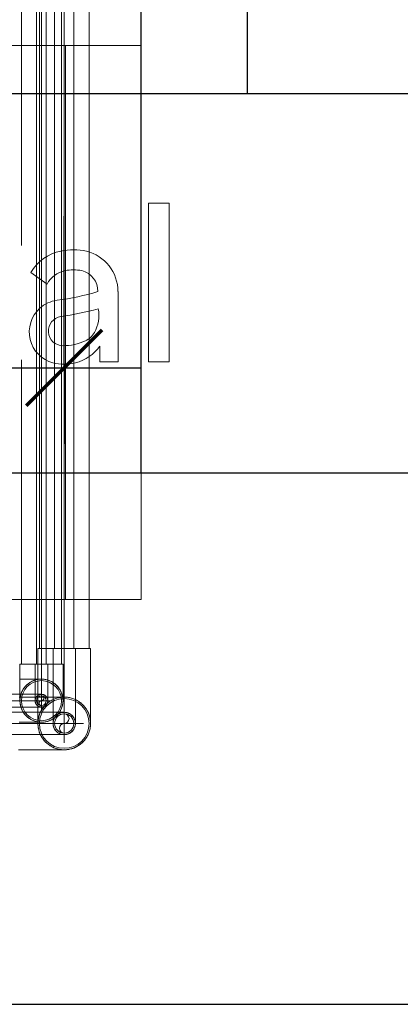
# Model space of a CAD drawing. Header units: millimetres. Extents: x -14962 to -11715, y -600 to 2729.
# Tile 8 of 41: x -13590 to -13339, y -600 to 49. Entities that reach past the tile are written whole.
import ezdxf

# ---------------------------------------------------------------- set-up
doc = ezdxf.new("R2010")
doc.units = ezdxf.units.MM
for name, color, linetype, lineweight in [('A-ANNO-DIMS', 211, 'Continuous', 30), ('A-ANNO-DIMS-20', 211, 'Continuous', 30), ('A-FLOR', 192, 'Continuous', 25), ('A-GENM', 13, 'Continuous', 18), ('A-WALL', 113, 'Continuous', 25), ('I-WALL', 2, 'Continuous', 25), ('M-EQPM', 50, 'Continuous', 18), ('P-PIPE', 3, 'Continuous', 18), ('P-PIPE-CNTR', 3, 'Continuous', 18)]:
    doc.layers.add(name, color=color, linetype=linetype, lineweight=lineweight)
doc.styles.add('Trebuchet MS', font='trebuc.ttf', dxfattribs={"height": 50})
doc.dimstyles.new('Cotes_linéaires', dxfattribs={"dimscale": 304.8, "dimtxt": 51.547545, "dimasz": 0.164042, "dimexe": 0.164042, "dimexo": 0.0625, "dimgap": 0.013123, "dimtad": 1, "dimdec": 0, "dimzin": 0, "dimdsep": 46, "dimtxsty": 'Trebuchet MS', "dimblk1": 'OBLIQUE', "dimblk2": 'OBLIQUE', "dimsah": 1, "dimcen": 0.09, "dimdle": 0.164042, "dimazin": 0, "dimtfac": 1, "dimtdec": 4, "dimtix": 1, "dimtmove": 0, "dimatfit": 3, "dimfxl": 0.328084, "dimfxlon": 1, "dimtvp": 1, "dimtfill": 1, "dimtolj": 1, "dimtzin": 0, "dimarcsym": 2})

# ---------------------------------------------------------------- blocks, each defined once
blk = doc.blocks.new('Logo_Geometry_SD_3Dx10- - Mur_horizontal-V1-Elévation Sud')
at = {"layer": 'M-EQPM'}
for p, q in [((-13504.77, -72.2), (-13504.77, -176.85)), ((-13491.16, -72.2), (-13504.77, -72.2)), ((-13504.77, -72.2), (-13491.16, -72.2)), ((-13504.77, -176.85), (-13504.77, -72.2)), ((-13491.16, -176.85), (-13491.16, -72.2)), ((-13491.16, -72.2), (-13491.16, -176.85)), ((-13582.41, -117.96), (-13571.55, -125.56)), ((-13571.55, -125.56), (-13582.41, -117.96)), ((-13524.75, -176.85), (-13524.75, -130.5)), ((-13524.75, -130.5), (-13524.75, -176.85)), ((-13536.8, -166.54), (-13536.8, -176.85)), ((-13536.8, -176.85), (-13536.8, -166.54)), ((-13536.8, -176.85), (-13524.75, -176.85)), ((-13524.75, -176.85), (-13536.8, -176.85)), ((-13504.77, -176.85), (-13491.16, -176.85)), ((-13491.16, -176.85), (-13504.77, -176.85))]:
    blk.add_line(p, q, dxfattribs=at)
for centre, radius, start, end in [((-13554.24, -143.3), 40.35, 77.80038, 101.75127), ((-13554.24, -143.3), 40.35, 77.80038, 101.75127), ((-13556.24, -133.68), 30.53, 101.75127, 149.00997), ((-13556.24, -133.68), 30.53, 101.75127, 149.00997), ((-13552.32, -130.5), 27.45, 0, 76.06822), ((-13552.32, -130.5), 27.45, 0, 76.06822), ((-13556.24, -133.68), 17.33, 101.75127, 152.07718), ((-13556.24, -133.68), 17.33, 101.75127, 152.07718), ((-13554.24, -143.3), 27.15, 78.24873, 101.75127), ((-13554.24, -143.3), 27.15, 78.24873, 101.75127), ((-13552.32, -130.5), 14.25, 0, 75.3178), ((-13552.32, -130.5), 14.25, 0, 75.3178), ((-13586.83, 32.71), 170.33, 277.36556, 286.63444), ((-13586.83, 32.71), 170.33, 277.36556, 286.63444), ((-13562.3, -157.09), 21.04, 132.28548, 255.11452), ((-13562.3, -157.09), 21.04, 132.28548, 255.11452), ((-13562.3, -157.09), 21.04, 97.36556, 132.28548), ((-13562.3, -157.09), 21.04, 97.36556, 132.28548), ((-13598.36, 86.68), 236.42, 278.71088, 284.82759), ((-13598.36, 86.68), 236.42, 278.71088, 284.82759), ((-13560.15, -146.25), 22.72, 330.25179, 11.14155), ((-13560.15, -146.25), 22.72, 330.25179, 11.14155), ((-13561.1, -156.52), 9.62, 98.71088, 269.28912), ((-13561.1, -156.52), 9.62, 98.71088, 269.28912), ((-13551.88, -150.98), 13.2, 294.90709, 330.25179), ((-13551.88, -150.98), 13.2, 294.90709, 330.25179), ((-13560.79, -131.79), 34.35, 269.28912, 294.90709), ((-13560.79, -131.79), 34.35, 269.28912, 294.90709), ((-13560.23, -149.32), 29.08, 284.88548, 323.69961), ((-13560.23, -149.32), 29.08, 284.88548, 323.69961), ((-13560.23, -149.32), 29.08, 255.11452, 284.88548), ((-13560.23, -149.32), 29.08, 255.11452, 284.88548)]:
    blk.add_arc(centre, radius, start, end, dxfattribs=at)
blk = doc.blocks.new('Coude - tube frigo - Standard-V11-Elévation Sud')
at = {"layer": 'P-PIPE'}
for p, q in [((-13575.3, -375.9), (-13579.5, -375.9)), ((-13571.1, -375.9), (-13575.3, -375.9))]:
    blk.add_line(p, q, dxfattribs=at)
at = {"layer": 'P-PIPE', "flags": 128}
for points in [[(-13579.5, -400), (-13579.5, -399.98), (-13579.5, -399.92), (-13579.5, -399.83), (-13579.5, -399.69), (-13579.5, -399.52), (-13579.5, -399.31), (-13579.5, -399.06), (-13579.5, -398.78), (-13579.5, -398.46), (-13579.5, -398.1), (-13579.5, -397.7), (-13579.5, -397.28), (-13579.5, -396.81), (-13579.5, -396.32), (-13579.5, -395.79), (-13579.5, -395.23), (-13579.5, -394.64), (-13579.5, -394.02), (-13579.5, -393.37), (-13579.5, -392.69), (-13579.5, -391.99), (-13579.5, -391.26), (-13579.5, -390.5), (-13579.5, -389.72), (-13579.5, -388.92), (-13579.5, -388.1), (-13579.5, -387.26), (-13579.5, -386.4), (-13579.5, -385.52), (-13579.5, -384.63), (-13579.5, -383.73), (-13579.5, -382.81), (-13579.5, -381.88), (-13579.5, -380.94), (-13579.5, -380), (-13579.5, -379.04), (-13579.5, -378.09), (-13579.5, -377.12), (-13579.5, -376.16), (-13579.5, -375.9)], [(-13571.1, -375.9), (-13571.1, -376.86), (-13571.1, -377.83), (-13571.1, -378.79), (-13571.1, -379.74), (-13571.1, -380.69), (-13571.1, -381.63), (-13571.1, -382.56), (-13571.1, -383.48), (-13571.1, -384.39), (-13571.1, -385.28), (-13571.1, -386.17), (-13571.1, -387.03), (-13571.1, -387.87), (-13571.1, -388.7), (-13571.1, -389.51), (-13571.1, -390.29), (-13571.1, -391.05), (-13571.1, -391.79), (-13571.1, -392.5), (-13571.1, -393.19), (-13571.1, -393.85), (-13571.1, -394.47), (-13571.1, -395.07), (-13571.1, -395.64), (-13571.1, -396.18), (-13571.1, -396.68), (-13571.1, -397.16), (-13571.1, -397.59), (-13571.1, -397.99), (-13571.1, -398.36), (-13571.1, -398.69), (-13571.1, -398.99), (-13571.1, -399.25), (-13571.1, -399.47), (-13571.1, -399.65), (-13571.1, -399.79), (-13571.1, -399.9), (-13571.1, -399.97), (-13571.1, -400), (-13571.1, -400)], [(-13579.5, -400), (-13579.5, -399.83), (-13579.49, -399.66), (-13579.47, -399.5), (-13579.45, -399.33), (-13579.42, -399.17), (-13579.38, -399), (-13579.34, -398.84), (-13579.29, -398.68), (-13579.23, -398.52), (-13579.17, -398.36), (-13579.1, -398.21), (-13579.03, -398.06), (-13578.95, -397.91), (-13578.86, -397.77), (-13578.77, -397.63), (-13578.67, -397.49), (-13578.57, -397.36), (-13578.46, -397.23), (-13578.35, -397.11), (-13578.23, -396.99), (-13578.1, -396.87), (-13577.98, -396.76), (-13577.85, -396.66), (-13577.71, -396.56), (-13577.57, -396.47), (-13577.43, -396.38), (-13577.28, -396.3), (-13577.13, -396.22), (-13576.98, -396.15), (-13576.82, -396.09), (-13576.67, -396.03), (-13576.51, -395.98), (-13576.34, -395.93), (-13576.18, -395.89), (-13576.02, -395.86), (-13575.85, -395.84), (-13575.68, -395.82), (-13575.51, -395.81), (-13575.35, -395.8), (-13575.3, -395.8)], [(-13575.3, -404.2), (-13575.47, -404.2), (-13575.64, -404.19), (-13575.8, -404.17), (-13575.97, -404.15), (-13576.14, -404.12), (-13576.3, -404.08), (-13576.46, -404.04), (-13576.62, -403.99), (-13576.78, -403.93), (-13576.94, -403.87), (-13577.09, -403.8), (-13577.24, -403.73), (-13577.39, -403.64), (-13577.53, -403.56), (-13577.67, -403.47), (-13577.81, -403.37), (-13577.94, -403.27), (-13578.07, -403.16), (-13578.19, -403.04), (-13578.31, -402.93), (-13578.43, -402.8), (-13578.54, -402.68), (-13578.64, -402.54), (-13578.74, -402.41), (-13578.84, -402.27), (-13578.92, -402.13), (-13579.01, -401.98), (-13579.08, -401.83), (-13579.15, -401.68), (-13579.22, -401.52), (-13579.27, -401.36), (-13579.33, -401.2), (-13579.37, -401.04), (-13579.41, -400.88), (-13579.44, -400.71), (-13579.47, -400.55), (-13579.48, -400.38), (-13579.5, -400.21), (-13579.5, -400.05), (-13579.5, -400)], [(-13575.3, -395.8), (-13575.13, -395.8), (-13574.97, -395.81), (-13574.8, -395.83), (-13574.63, -395.85), (-13574.47, -395.88), (-13574.3, -395.92), (-13574.14, -395.96), (-13573.98, -396.01), (-13573.82, -396.07), (-13573.67, -396.13), (-13573.51, -396.2), (-13573.36, -396.27), (-13573.21, -396.36), (-13573.07, -396.44), (-13572.93, -396.53), (-13572.79, -396.63), (-13572.66, -396.73), (-13572.53, -396.84), (-13572.41, -396.96), (-13572.29, -397.07), (-13572.17, -397.2), (-13572.06, -397.32), (-13571.96, -397.46), (-13571.86, -397.59), (-13571.77, -397.73), (-13571.68, -397.87), (-13571.6, -398.02), (-13571.52, -398.17), (-13571.45, -398.32), (-13571.39, -398.48), (-13571.33, -398.64), (-13571.28, -398.8), (-13571.23, -398.96), (-13571.19, -399.12), (-13571.16, -399.29), (-13571.14, -399.45), (-13571.12, -399.62), (-13571.11, -399.79), (-13571.1, -399.95), (-13571.1, -400)], [(-13571.1, -400), (-13571.1, -400.17), (-13571.11, -400.34), (-13571.13, -400.5), (-13571.16, -400.67), (-13571.19, -400.83), (-13571.22, -401), (-13571.27, -401.16), (-13571.31, -401.32), (-13571.37, -401.48), (-13571.43, -401.64), (-13571.5, -401.79), (-13571.58, -401.94), (-13571.66, -402.09), (-13571.74, -402.23), (-13571.84, -402.37), (-13571.93, -402.51), (-13572.04, -402.64), (-13572.14, -402.77), (-13572.26, -402.89), (-13572.38, -403.01), (-13572.5, -403.13), (-13572.63, -403.24), (-13572.76, -403.34), (-13572.89, -403.44), (-13573.03, -403.53), (-13573.18, -403.62), (-13573.32, -403.7), (-13573.47, -403.78), (-13573.62, -403.85), (-13573.78, -403.91), (-13573.94, -403.97), (-13574.1, -404.02), (-13574.26, -404.07), (-13574.42, -404.11), (-13574.59, -404.14), (-13574.75, -404.16), (-13574.92, -404.18), (-13575.09, -404.19), (-13575.26, -404.2), (-13575.3, -404.2)]]:
    blk.add_lwpolyline(points, dxfattribs=at)
at = {"layer": 'P-PIPE'}
for start, end in [(90, 270), (270, 90)]:
    blk.add_arc((-13575.3, -400), 4.2, start, end, dxfattribs=at)
blk = doc.blocks.new('Coude - tube frigo - Standard-V9-Elévation Sud')
at = {"layer": 'P-PIPE'}
for p, q in [((-13599.4, 2449.2), (-13599.4, 2445)), ((-13599.4, 2445), (-13599.4, 2440.8))]:
    blk.add_line(p, q, dxfattribs=at)
at = {"layer": 'P-PIPE', "flags": 128}
for points in [[(-13575.3, 2449.2), (-13575.32, 2449.2), (-13575.38, 2449.2), (-13575.47, 2449.2), (-13575.61, 2449.2), (-13575.78, 2449.2), (-13575.99, 2449.2), (-13576.24, 2449.2), (-13576.52, 2449.2), (-13576.85, 2449.2), (-13577.2, 2449.2), (-13577.6, 2449.2), (-13578.02, 2449.2), (-13578.49, 2449.2), (-13578.98, 2449.2), (-13579.51, 2449.2), (-13580.07, 2449.2), (-13580.66, 2449.2), (-13581.28, 2449.2), (-13581.93, 2449.2), (-13582.61, 2449.2), (-13583.32, 2449.2), (-13584.05, 2449.2), (-13584.8, 2449.2), (-13585.58, 2449.2), (-13586.38, 2449.2), (-13587.2, 2449.2), (-13588.04, 2449.2), (-13588.9, 2449.2), (-13589.78, 2449.2), (-13590.67, 2449.2), (-13591.57, 2449.2), (-13592.49, 2449.2), (-13593.42, 2449.2), (-13594.36, 2449.2), (-13595.31, 2449.2), (-13596.26, 2449.2), (-13597.22, 2449.2), (-13598.18, 2449.2), (-13599.14, 2449.2), (-13599.4, 2449.2)], [(-13599.4, 2440.8), (-13598.44, 2440.8), (-13597.48, 2440.8), (-13596.52, 2440.8), (-13595.56, 2440.8), (-13594.61, 2440.8), (-13593.67, 2440.8), (-13592.74, 2440.8), (-13591.82, 2440.8), (-13590.91, 2440.8), (-13590.02, 2440.8), (-13589.14, 2440.8), (-13588.27, 2440.8), (-13587.43, 2440.8), (-13586.6, 2440.8), (-13585.79, 2440.8), (-13585.01, 2440.8), (-13584.25, 2440.8), (-13583.51, 2440.8), (-13582.8, 2440.8), (-13582.11, 2440.8), (-13581.46, 2440.8), (-13580.83, 2440.8), (-13580.23, 2440.8), (-13579.66, 2440.8), (-13579.12, 2440.8), (-13578.62, 2440.8), (-13578.15, 2440.8), (-13577.71, 2440.8), (-13577.31, 2440.8), (-13576.94, 2440.8), (-13576.61, 2440.8), (-13576.31, 2440.8), (-13576.06, 2440.8), (-13575.83, 2440.8), (-13575.65, 2440.8), (-13575.51, 2440.8), (-13575.4, 2440.8), (-13575.33, 2440.8), (-13575.3, 2440.8), (-13575.3, 2440.8)]]:
    blk.add_lwpolyline(points, dxfattribs=at)
at = {"layer": 'P-PIPE'}
for start, end in [(0, 180), (180, 0)]:
    blk.add_arc((-13575.3, 2445), 4.2, start, end, dxfattribs=at)
blk = doc.blocks.new('Coude - tube frigo - Standard-V13-Elévation Sud')
at = {"layer": 'P-PIPE'}
for p, q in [((-13560.3, -365.7), (-13567.65, -365.7)), ((-13552.95, -365.7), (-13560.3, -365.7))]:
    blk.add_line(p, q, dxfattribs=at)
at = {"layer": 'P-PIPE', "flags": 128}
for points in [[(-13567.65, -415), (-13567.65, -414.96), (-13567.65, -414.84), (-13567.65, -414.65), (-13567.65, -414.37), (-13567.65, -414.02), (-13567.65, -413.59), (-13567.65, -413.08), (-13567.65, -412.5), (-13567.65, -411.84), (-13567.65, -411.11), (-13567.65, -410.3), (-13567.65, -409.43), (-13567.65, -408.48), (-13567.65, -407.47), (-13567.65, -406.39), (-13567.65, -405.24), (-13567.65, -404.03), (-13567.65, -402.76), (-13567.65, -401.43), (-13567.65, -400.05), (-13567.65, -398.61), (-13567.65, -397.11), (-13567.65, -395.57), (-13567.65, -393.97), (-13567.65, -392.34), (-13567.65, -390.66), (-13567.65, -388.94), (-13567.65, -387.18), (-13567.65, -385.39), (-13567.65, -383.56), (-13567.65, -381.71), (-13567.65, -379.84), (-13567.65, -377.94), (-13567.65, -376.02), (-13567.65, -374.08), (-13567.65, -372.13), (-13567.65, -370.17), (-13567.65, -368.2), (-13567.65, -366.23), (-13567.65, -365.7)], [(-13552.95, -365.7), (-13552.95, -367.67), (-13552.95, -369.64), (-13552.95, -371.6), (-13552.95, -373.55), (-13552.95, -375.49), (-13552.95, -377.42), (-13552.95, -379.32), (-13552.95, -381.21), (-13552.95, -383.07), (-13552.95, -384.9), (-13552.95, -386.7), (-13552.95, -388.47), (-13552.95, -390.2), (-13552.95, -391.89), (-13552.95, -393.54), (-13552.95, -395.14), (-13552.95, -396.7), (-13552.95, -398.21), (-13552.95, -399.66), (-13552.95, -401.07), (-13552.95, -402.41), (-13552.95, -403.7), (-13552.95, -404.92), (-13552.95, -406.09), (-13552.95, -407.18), (-13552.95, -408.22), (-13552.95, -409.18), (-13552.95, -410.07), (-13552.95, -410.9), (-13552.95, -411.65), (-13552.95, -412.33), (-13552.95, -412.93), (-13552.95, -413.46), (-13552.95, -413.91), (-13552.95, -414.28), (-13552.95, -414.58), (-13552.95, -414.8), (-13552.95, -414.94), (-13552.95, -415), (-13552.95, -415)], [(-13567.65, -415), (-13567.65, -414.71), (-13567.63, -414.41), (-13567.6, -414.12), (-13567.56, -413.83), (-13567.5, -413.54), (-13567.44, -413.25), (-13567.37, -412.97), (-13567.28, -412.69), (-13567.18, -412.41), (-13567.07, -412.14), (-13566.95, -411.87), (-13566.82, -411.61), (-13566.68, -411.35), (-13566.53, -411.1), (-13566.37, -410.85), (-13566.2, -410.61), (-13566.02, -410.38), (-13565.83, -410.15), (-13565.63, -409.94), (-13565.42, -409.73), (-13565.21, -409.53), (-13564.98, -409.34), (-13564.75, -409.15), (-13564.52, -408.98), (-13564.27, -408.82), (-13564.02, -408.66), (-13563.77, -408.52), (-13563.5, -408.38), (-13563.24, -408.26), (-13562.96, -408.15), (-13562.69, -408.05), (-13562.41, -407.96), (-13562.13, -407.88), (-13561.84, -407.81), (-13561.55, -407.76), (-13561.26, -407.71), (-13560.97, -407.68), (-13560.67, -407.66), (-13560.38, -407.65), (-13560.3, -407.65)], [(-13560.3, -407.65), (-13560.01, -407.66), (-13559.71, -407.67), (-13559.42, -407.7), (-13559.13, -407.74), (-13558.84, -407.8), (-13558.55, -407.86), (-13558.27, -407.94), (-13557.99, -408.02), (-13557.71, -408.12), (-13557.44, -408.23), (-13557.17, -408.35), (-13556.91, -408.48), (-13556.65, -408.62), (-13556.4, -408.77), (-13556.15, -408.93), (-13555.91, -409.1), (-13555.68, -409.28), (-13555.46, -409.47), (-13555.24, -409.67), (-13555.03, -409.88), (-13554.83, -410.09), (-13554.64, -410.32), (-13554.45, -410.55), (-13554.28, -410.78), (-13554.12, -411.03), (-13553.96, -411.28), (-13553.82, -411.54), (-13553.69, -411.8), (-13553.56, -412.06), (-13553.45, -412.34), (-13553.35, -412.61), (-13553.26, -412.89), (-13553.18, -413.18), (-13553.11, -413.46), (-13553.06, -413.75), (-13553.01, -414.04), (-13552.98, -414.33), (-13552.96, -414.63), (-13552.95, -414.92), (-13552.95, -415)], [(-13560.3, -422.35), (-13560.6, -422.34), (-13560.89, -422.33), (-13561.18, -422.3), (-13561.47, -422.26), (-13561.76, -422.2), (-13562.05, -422.14), (-13562.33, -422.06), (-13562.61, -421.98), (-13562.89, -421.88), (-13563.16, -421.77), (-13563.43, -421.65), (-13563.7, -421.52), (-13563.95, -421.38), (-13564.21, -421.23), (-13564.45, -421.07), (-13564.69, -420.9), (-13564.92, -420.72), (-13565.15, -420.53), (-13565.37, -420.33), (-13565.57, -420.12), (-13565.77, -419.91), (-13565.97, -419.68), (-13566.15, -419.45), (-13566.32, -419.22), (-13566.49, -418.97), (-13566.64, -418.72), (-13566.78, -418.46), (-13566.92, -418.2), (-13567.04, -417.94), (-13567.15, -417.66), (-13567.25, -417.39), (-13567.34, -417.11), (-13567.42, -416.82), (-13567.49, -416.54), (-13567.54, -416.25), (-13567.59, -415.96), (-13567.62, -415.67), (-13567.64, -415.37), (-13567.65, -415.08), (-13567.65, -415)], [(-13552.95, -415), (-13552.96, -415.29), (-13552.97, -415.59), (-13553, -415.88), (-13553.05, -416.17), (-13553.1, -416.46), (-13553.16, -416.75), (-13553.24, -417.03), (-13553.32, -417.31), (-13553.42, -417.59), (-13553.53, -417.86), (-13553.65, -418.13), (-13553.78, -418.39), (-13553.92, -418.65), (-13554.07, -418.9), (-13554.24, -419.15), (-13554.41, -419.39), (-13554.59, -419.62), (-13554.78, -419.85), (-13554.97, -420.06), (-13555.18, -420.27), (-13555.4, -420.47), (-13555.62, -420.66), (-13555.85, -420.85), (-13556.09, -421.02), (-13556.33, -421.18), (-13556.58, -421.34), (-13556.84, -421.48), (-13557.1, -421.62), (-13557.37, -421.74), (-13557.64, -421.85), (-13557.91, -421.95), (-13558.19, -422.04), (-13558.48, -422.12), (-13558.76, -422.19), (-13559.05, -422.24), (-13559.34, -422.29), (-13559.64, -422.32), (-13559.93, -422.34), (-13560.22, -422.35), (-13560.3, -422.35)]]:
    blk.add_lwpolyline(points, dxfattribs=at)
at = {"layer": 'P-PIPE'}
for start, end in [(90, 270), (270, 90)]:
    blk.add_arc((-13560.3, -415), 7.35, start, end, dxfattribs=at)
blk = doc.blocks.new('Coude - tube frigo - Standard-V15-Elévation Sud')
at = {"layer": 'P-PIPE'}
for p, q in [((-13609.6, -407.65), (-13609.6, -415)), ((-13609.6, -415), (-13609.6, -422.35))]:
    blk.add_line(p, q, dxfattribs=at)
at = {"layer": 'P-PIPE', "flags": 128}
for points in [[(-13560.3, -407.65), (-13560.34, -407.65), (-13560.46, -407.65), (-13560.66, -407.65), (-13560.93, -407.65), (-13561.28, -407.65), (-13561.71, -407.65), (-13562.22, -407.65), (-13562.8, -407.65), (-13563.46, -407.65), (-13564.19, -407.65), (-13565, -407.65), (-13565.87, -407.65), (-13566.82, -407.65), (-13567.83, -407.65), (-13568.91, -407.65), (-13570.06, -407.65), (-13571.27, -407.65), (-13572.54, -407.65), (-13573.87, -407.65), (-13575.25, -407.65), (-13576.7, -407.65), (-13578.19, -407.65), (-13579.73, -407.65), (-13581.33, -407.65), (-13582.96, -407.65), (-13584.64, -407.65), (-13586.36, -407.65), (-13588.12, -407.65), (-13589.91, -407.65), (-13591.74, -407.65), (-13593.59, -407.65), (-13595.47, -407.65), (-13597.37, -407.65), (-13599.29, -407.65), (-13601.22, -407.65), (-13603.17, -407.65), (-13605.13, -407.65), (-13607.1, -407.65), (-13609.07, -407.65), (-13609.6, -407.65)], [(-13609.6, -422.35), (-13607.63, -422.35), (-13605.66, -422.35), (-13603.7, -422.35), (-13601.75, -422.35), (-13599.81, -422.35), (-13597.88, -422.35), (-13595.98, -422.35), (-13594.09, -422.35), (-13592.23, -422.35), (-13590.4, -422.35), (-13588.6, -422.35), (-13586.84, -422.35), (-13585.11, -422.35), (-13583.41, -422.35), (-13581.76, -422.35), (-13580.16, -422.35), (-13578.6, -422.35), (-13577.09, -422.35), (-13575.64, -422.35), (-13574.24, -422.35), (-13572.89, -422.35), (-13571.6, -422.35), (-13570.38, -422.35), (-13569.22, -422.35), (-13568.12, -422.35), (-13567.08, -422.35), (-13566.12, -422.35), (-13565.23, -422.35), (-13564.4, -422.35), (-13563.65, -422.35), (-13562.97, -422.35), (-13562.37, -422.35), (-13561.84, -422.35), (-13561.39, -422.35), (-13561.02, -422.35), (-13560.72, -422.35), (-13560.5, -422.35), (-13560.37, -422.35), (-13560.3, -422.35), (-13560.3, -422.35)]]:
    blk.add_lwpolyline(points, dxfattribs=at)
at = {"layer": 'P-PIPE'}
for start, end in [(0, 180), (180, 0)]:
    blk.add_arc((-13560.3, -415), 7.35, start, end, dxfattribs=at)
blk = doc.blocks.new('DIMBLOCK5-Elévation Sud')
at = {"layer": 'A-ANNO-DIMS-20', "transparency": 16777216}
for p, q in [((-13794.26, -180.72), (-13794.26, -80.72)), ((-13560.3, -180.72), (-13560.3, -80.72)), ((-13794.26, -180.72), (-13510.3, -180.72)), ((-13794.26, -180.72), (-13794.26, -230.72)), ((-13560.3, -180.72), (-13560.3, -230.72))]:
    blk.add_line(p, q, dxfattribs=at)
at = {"layer": 'A-ANNO-DIMS-20', "lineweight": 70, "transparency": 16777216}
for p, q in [((-13794.26, -180.72), (-13769.26, -155.72)), ((-13560.3, -180.72), (-13535.3, -155.72)), ((-13794.26, -180.72), (-13819.26, -205.72)), ((-13560.3, -180.72), (-13585.3, -205.72))]:
    blk.add_line(p, q, dxfattribs=at)
at = {"layer": 'A-ANNO-DIMS-20', "color": 0, "transparency": 16777216, "insert": (-13732.32, -112.74), "char_height": 50, "width": 132.1015, "attachment_point": 1, "line_spacing_factor": 1.048425, "style": 'Trebuchet MS', "bg_fill": 3, "box_fill_scale": 1.25, "bg_fill_color": 256, "bg_fill_true_color": 13158600, "bg_fill_transparency": 0}
blk.add_mtext('234', dxfattribs=at)
blk = doc.blocks.new('_Oblique')
at = {"color": 0, "linetype": 'ByBlock', "lineweight": -2}
blk.add_line((-0.5, -0.5), (0.5, 0.5), dxfattribs=at)

msp = doc.modelspace()

# ---------------------------------------------------------------- linework, layer by layer
at = {"layer": 'A-FLOR'}
for p, q in [((-14709.55, 0), (-11715.32, 0)), ((-13509.55, -250), (-13509.55, 0)), ((-14709.55, -250), (-11715.32, -250))]:
    msp.add_line(p, q, dxfattribs=at)
at = {"layer": 'A-WALL'}
msp.add_line((-14910.55, -600), (-11715.32, -600), dxfattribs=at)
at = {"layer": 'I-WALL'}
for p, q in [((-13509.55, 0), (-13509.55, 2500)), ((-13439.55, 0), (-13439.55, 2500))]:
    msp.add_line(p, q, dxfattribs=at)
at = {"layer": 'P-PIPE'}
for p, q in [((-13588.5, 2420.9), (-13588.5, -375.9)), ((-13578.5, 2420.9), (-13578.5, -375.9)), ((-13572.1, -375.9), (-13572.1, 2420.9)), ((-13562.1, -375.9), (-13562.1, 2420.9)), ((-13576.65, 2385.14), (-13576.65, -365.7)), ((-13566.65, 2385.14), (-13566.65, -365.7)), ((-13553.95, -365.7), (-13553.95, 2385.14)), ((-13543.95, -365.7), (-13543.95, 2385.14)), ((-13509.55, 31.65), (-13668.55, 31.65)), ((-13509.55, -333.35), (-13509.55, -250)), ((-13609.55, -333.35), (-13509.55, -333.35)), ((-13542.95, -365.7), (-13577.65, -365.7)), ((-13561.1, -375.9), (-13589.5, -375.9))]:
    msp.add_line(p, q, dxfattribs=at)
at = {"layer": 'P-PIPE', "flags": 128}
for points in [[(-13577.65, -415), (-13577.65, -414.96), (-13577.65, -414.84), (-13577.65, -414.65), (-13577.65, -414.37), (-13577.65, -414.02), (-13577.65, -413.59), (-13577.65, -413.08), (-13577.65, -412.5), (-13577.65, -411.84), (-13577.65, -411.11), (-13577.65, -410.3), (-13577.65, -409.43), (-13577.65, -408.48), (-13577.65, -407.47), (-13577.65, -406.39), (-13577.65, -405.24), (-13577.65, -404.03), (-13577.65, -402.76), (-13577.65, -401.43), (-13577.65, -400.05), (-13577.65, -398.61), (-13577.65, -397.11), (-13577.65, -395.57), (-13577.65, -393.97), (-13577.65, -392.34), (-13577.65, -390.66), (-13577.65, -388.94), (-13577.65, -387.18), (-13577.65, -385.39), (-13577.65, -383.56), (-13577.65, -381.71), (-13577.65, -379.84), (-13577.65, -377.94), (-13577.65, -376.02), (-13577.65, -374.08), (-13577.65, -372.13), (-13577.65, -370.17), (-13577.65, -368.2), (-13577.65, -366.23), (-13577.65, -365.7)], [(-13542.95, -365.7), (-13542.95, -367.67), (-13542.95, -369.64), (-13542.95, -371.6), (-13542.95, -373.55), (-13542.95, -375.49), (-13542.95, -377.42), (-13542.95, -379.32), (-13542.95, -381.21), (-13542.95, -383.07), (-13542.95, -384.9), (-13542.95, -386.7), (-13542.95, -388.47), (-13542.95, -390.2), (-13542.95, -391.89), (-13542.95, -393.54), (-13542.95, -395.14), (-13542.95, -396.7), (-13542.95, -398.21), (-13542.95, -399.66), (-13542.95, -401.07), (-13542.95, -402.41), (-13542.95, -403.7), (-13542.95, -404.92), (-13542.95, -406.09), (-13542.95, -407.18), (-13542.95, -408.22), (-13542.95, -409.18), (-13542.95, -410.07), (-13542.95, -410.9), (-13542.95, -411.65), (-13542.95, -412.33), (-13542.95, -412.93), (-13542.95, -413.46), (-13542.95, -413.91), (-13542.95, -414.28), (-13542.95, -414.58), (-13542.95, -414.8), (-13542.95, -414.94), (-13542.95, -415), (-13542.95, -415)], [(-13589.5, -400), (-13589.5, -399.98), (-13589.5, -399.92), (-13589.5, -399.83), (-13589.5, -399.69), (-13589.5, -399.52), (-13589.5, -399.31), (-13589.5, -399.06), (-13589.5, -398.78), (-13589.5, -398.46), (-13589.5, -398.1), (-13589.5, -397.7), (-13589.5, -397.28), (-13589.5, -396.81), (-13589.5, -396.32), (-13589.5, -395.79), (-13589.5, -395.23), (-13589.5, -394.64), (-13589.5, -394.02), (-13589.5, -393.37), (-13589.5, -392.69), (-13589.5, -391.99), (-13589.5, -391.26), (-13589.5, -390.5), (-13589.5, -389.72), (-13589.5, -388.92), (-13589.5, -388.1), (-13589.5, -387.26), (-13589.5, -386.4), (-13589.5, -385.52), (-13589.5, -384.63), (-13589.5, -383.73), (-13589.5, -382.81), (-13589.5, -381.88), (-13589.5, -380.94), (-13589.5, -380), (-13589.5, -379.04), (-13589.5, -378.09), (-13589.5, -377.12), (-13589.5, -376.16), (-13589.5, -375.9)], [(-13561.1, -375.9), (-13561.1, -376.86), (-13561.1, -377.83), (-13561.1, -378.79), (-13561.1, -379.74), (-13561.1, -380.69), (-13561.1, -381.63), (-13561.1, -382.56), (-13561.1, -383.48), (-13561.1, -384.39), (-13561.1, -385.28), (-13561.1, -386.17), (-13561.1, -387.03), (-13561.1, -387.87), (-13561.1, -388.7), (-13561.1, -389.51), (-13561.1, -390.29), (-13561.1, -391.05), (-13561.1, -391.79), (-13561.1, -392.5), (-13561.1, -393.19), (-13561.1, -393.85), (-13561.1, -394.47), (-13561.1, -395.07), (-13561.1, -395.64), (-13561.1, -396.18), (-13561.1, -396.68), (-13561.1, -397.16), (-13561.1, -397.59), (-13561.1, -397.99), (-13561.1, -398.36), (-13561.1, -398.69), (-13561.1, -398.99), (-13561.1, -399.25), (-13561.1, -399.47), (-13561.1, -399.65), (-13561.1, -399.79), (-13561.1, -399.9), (-13561.1, -399.97), (-13561.1, -400), (-13561.1, -400)], [(-13575.3, -385.8), (-13575.32, -385.8), (-13575.38, -385.8), (-13575.47, -385.8), (-13575.61, -385.8), (-13575.78, -385.8), (-13575.99, -385.8), (-13576.24, -385.8), (-13576.52, -385.8), (-13576.85, -385.8), (-13577.2, -385.8), (-13577.6, -385.8), (-13578.02, -385.8), (-13578.49, -385.8), (-13578.98, -385.8), (-13579.51, -385.8), (-13580.07, -385.8), (-13580.66, -385.8), (-13581.28, -385.8), (-13581.93, -385.8), (-13582.61, -385.8), (-13583.32, -385.8), (-13584.05, -385.8), (-13584.8, -385.8), (-13585.58, -385.8), (-13586.38, -385.8), (-13587.2, -385.8), (-13588.04, -385.8), (-13588.9, -385.8), (-13589.78, -385.8)], [(-13589.5, -400), (-13589.49, -399.43), (-13589.46, -398.87), (-13589.4, -398.3), (-13589.32, -397.74), (-13589.22, -397.18), (-13589.09, -396.62), (-13588.95, -396.08), (-13588.78, -395.53), (-13588.59, -395), (-13588.38, -394.47), (-13588.15, -393.95), (-13587.9, -393.44), (-13587.62, -392.94), (-13587.33, -392.46), (-13587.02, -391.98), (-13586.69, -391.52), (-13586.34, -391.07), (-13585.98, -390.64), (-13585.59, -390.22), (-13585.19, -389.81), (-13584.78, -389.43), (-13584.35, -389.06), (-13583.9, -388.7), (-13583.45, -388.37), (-13582.97, -388.05), (-13582.49, -387.75), (-13581.99, -387.48), (-13581.49, -387.22), (-13580.97, -386.98), (-13580.45, -386.77), (-13579.91, -386.57), (-13579.37, -386.4), (-13578.83, -386.24), (-13578.27, -386.11), (-13577.71, -386.01), (-13577.15, -385.92), (-13576.59, -385.86), (-13576.02, -385.82), (-13575.45, -385.8), (-13575.3, -385.8)], [(-13575.3, -385.8), (-13574.73, -385.81), (-13574.17, -385.85), (-13573.6, -385.9), (-13573.04, -385.98), (-13572.48, -386.08), (-13571.93, -386.21), (-13571.38, -386.35), (-13570.83, -386.52), (-13570.3, -386.71), (-13569.77, -386.92), (-13569.25, -387.15), (-13568.74, -387.4), (-13568.25, -387.68), (-13567.76, -387.97), (-13567.28, -388.28), (-13566.82, -388.61), (-13566.37, -388.96), (-13565.94, -389.32), (-13565.52, -389.71), (-13565.11, -390.11), (-13564.73, -390.52), (-13564.36, -390.95), (-13564, -391.4), (-13563.67, -391.86), (-13563.35, -392.33), (-13563.06, -392.81), (-13562.78, -393.31), (-13562.52, -393.81), (-13562.28, -394.33), (-13562.07, -394.85), (-13561.87, -395.39), (-13561.7, -395.93), (-13561.55, -396.48), (-13561.42, -397.03), (-13561.31, -397.59), (-13561.22, -398.15), (-13561.16, -398.71), (-13561.12, -399.28), (-13561.1, -399.85), (-13561.1, -400)], [(-13560.3, -397.65), (-13560.34, -397.65), (-13560.46, -397.65), (-13560.66, -397.65), (-13560.93, -397.65), (-13561.28, -397.65), (-13561.71, -397.65), (-13562.22, -397.65), (-13562.8, -397.65), (-13563.46, -397.65), (-13564.19, -397.65), (-13565, -397.65), (-13565.87, -397.65), (-13566.82, -397.65), (-13567.83, -397.65), (-13568.91, -397.65), (-13570.06, -397.65), (-13571.27, -397.65), (-13572.54, -397.65), (-13573.87, -397.65), (-13575.25, -397.65), (-13576.7, -397.65), (-13578.19, -397.65), (-13579.73, -397.65), (-13581.33, -397.65), (-13582.96, -397.65), (-13584.64, -397.65), (-13586.36, -397.65), (-13588.12, -397.65), (-13589.91, -397.65)], [(-13575.3, -414.2), (-13575.87, -414.19), (-13576.44, -414.15), (-13577, -414.1), (-13577.56, -414.02), (-13578.12, -413.92), (-13578.68, -413.79), (-13579.23, -413.65), (-13579.77, -413.48), (-13580.3, -413.29), (-13580.83, -413.08), (-13581.35, -412.85), (-13581.86, -412.6), (-13582.36, -412.32), (-13582.84, -412.03), (-13583.32, -411.72), (-13583.78, -411.39), (-13584.23, -411.04), (-13584.66, -410.68), (-13585.08, -410.29), (-13585.49, -409.89), (-13585.88, -409.48), (-13586.25, -409.05), (-13586.6, -408.6), (-13586.93, -408.14), (-13587.25, -407.67), (-13587.55, -407.19), (-13587.83, -406.69), (-13588.08, -406.19), (-13588.32, -405.67), (-13588.54, -405.15), (-13588.73, -404.61), (-13588.91, -404.07), (-13589.06, -403.52), (-13589.19, -402.97), (-13589.29, -402.41), (-13589.38, -401.85), (-13589.44, -401.29), (-13589.48, -400.72), (-13589.5, -400.15), (-13589.5, -400)], [(-13577.65, -415), (-13577.64, -414.31), (-13577.6, -413.61), (-13577.53, -412.92), (-13577.43, -412.24), (-13577.31, -411.55), (-13577.15, -410.88), (-13576.98, -410.21), (-13576.77, -409.54), (-13576.54, -408.89), (-13576.28, -408.24), (-13576, -407.61), (-13575.69, -406.99), (-13575.36, -406.38), (-13575, -405.78), (-13574.62, -405.2), (-13574.22, -404.64), (-13573.79, -404.09), (-13573.35, -403.56), (-13572.88, -403.05), (-13572.39, -402.55), (-13571.88, -402.08), (-13571.36, -401.63), (-13570.81, -401.2), (-13570.25, -400.79), (-13569.68, -400.4), (-13569.08, -400.04), (-13568.48, -399.7), (-13567.86, -399.38), (-13567.23, -399.09), (-13566.59, -398.83), (-13565.94, -398.59), (-13565.28, -398.38), (-13564.61, -398.19), (-13563.93, -398.03), (-13563.25, -397.9), (-13562.56, -397.8), (-13561.87, -397.72), (-13561.18, -397.67), (-13560.49, -397.65), (-13560.3, -397.65)], [(-13561.1, -400), (-13561.11, -400.57), (-13561.15, -401.13), (-13561.2, -401.7), (-13561.28, -402.26), (-13561.38, -402.82), (-13561.51, -403.38), (-13561.65, -403.92), (-13561.82, -404.47), (-13562.01, -405), (-13562.22, -405.53), (-13562.45, -406.05), (-13562.71, -406.56), (-13562.98, -407.06), (-13563.27, -407.54), (-13563.58, -408.02), (-13563.91, -408.48), (-13564.26, -408.93), (-13564.63, -409.36), (-13565.01, -409.78), (-13565.41, -410.19), (-13565.82, -410.57), (-13566.25, -410.94), (-13566.7, -411.3), (-13567.16, -411.63), (-13567.63, -411.95), (-13568.11, -412.25), (-13568.61, -412.52), (-13569.11, -412.78), (-13569.63, -413.02), (-13570.16, -413.23), (-13570.69, -413.43), (-13571.23, -413.6), (-13571.78, -413.76), (-13572.33, -413.89), (-13572.89, -413.99), (-13573.45, -414.08), (-13574.01, -414.14), (-13574.58, -414.18), (-13575.15, -414.2), (-13575.3, -414.2)], [(-13560.3, -397.65), (-13559.61, -397.66), (-13558.91, -397.71), (-13558.22, -397.77), (-13557.54, -397.87), (-13556.85, -398), (-13556.18, -398.15), (-13555.51, -398.33), (-13554.84, -398.53), (-13554.19, -398.76), (-13553.55, -399.02), (-13552.91, -399.3), (-13552.29, -399.61), (-13551.68, -399.94), (-13551.09, -400.3), (-13550.5, -400.68), (-13549.94, -401.08), (-13549.39, -401.51), (-13548.86, -401.96), (-13548.35, -402.42), (-13547.86, -402.91), (-13547.38, -403.42), (-13546.93, -403.95), (-13546.5, -404.49), (-13546.09, -405.05), (-13545.7, -405.63), (-13545.34, -406.22), (-13545, -406.82), (-13544.68, -407.44), (-13544.39, -408.07), (-13544.13, -408.71), (-13543.89, -409.36), (-13543.68, -410.03), (-13543.49, -410.69), (-13543.34, -411.37), (-13543.2, -412.05), (-13543.1, -412.74), (-13543.02, -413.43), (-13542.97, -414.12), (-13542.95, -414.81), (-13542.95, -415)], [(-13590.02, -414.2), (-13589.14, -414.2), (-13588.27, -414.2), (-13587.43, -414.2), (-13586.6, -414.2), (-13585.79, -414.2), (-13585.01, -414.2), (-13584.25, -414.2), (-13583.51, -414.2), (-13582.8, -414.2), (-13582.11, -414.2), (-13581.46, -414.2), (-13580.83, -414.2), (-13580.23, -414.2), (-13579.66, -414.2), (-13579.12, -414.2), (-13578.62, -414.2), (-13578.15, -414.2), (-13577.71, -414.2), (-13577.31, -414.2), (-13576.94, -414.2), (-13576.61, -414.2), (-13576.31, -414.2), (-13576.06, -414.2), (-13575.83, -414.2), (-13575.65, -414.2), (-13575.51, -414.2), (-13575.4, -414.2), (-13575.33, -414.2), (-13575.3, -414.2), (-13575.3, -414.2)], [(-13560.3, -432.35), (-13561, -432.34), (-13561.69, -432.29), (-13562.38, -432.23), (-13563.07, -432.13), (-13563.75, -432), (-13564.43, -431.85), (-13565.1, -431.67), (-13565.76, -431.47), (-13566.41, -431.24), (-13567.06, -430.98), (-13567.69, -430.7), (-13568.31, -430.39), (-13568.92, -430.06), (-13569.52, -429.7), (-13570.1, -429.32), (-13570.66, -428.92), (-13571.21, -428.49), (-13571.74, -428.04), (-13572.25, -427.58), (-13572.75, -427.09), (-13573.22, -426.58), (-13573.67, -426.05), (-13574.11, -425.51), (-13574.51, -424.95), (-13574.9, -424.37), (-13575.26, -423.78), (-13575.6, -423.18), (-13575.92, -422.56), (-13576.21, -421.93), (-13576.47, -421.29), (-13576.71, -420.64), (-13576.92, -419.97), (-13577.11, -419.31), (-13577.27, -418.63), (-13577.4, -417.95), (-13577.5, -417.26), (-13577.58, -416.57), (-13577.63, -415.88), (-13577.65, -415.19), (-13577.65, -415)], [(-13542.95, -415), (-13542.97, -415.69), (-13543.01, -416.39), (-13543.08, -417.08), (-13543.17, -417.76), (-13543.3, -418.45), (-13543.45, -419.12), (-13543.63, -419.79), (-13543.83, -420.46), (-13544.06, -421.11), (-13544.32, -421.76), (-13544.6, -422.39), (-13544.91, -423.01), (-13545.24, -423.62), (-13545.6, -424.22), (-13545.98, -424.8), (-13546.39, -425.36), (-13546.81, -425.91), (-13547.26, -426.44), (-13547.73, -426.95), (-13548.21, -427.45), (-13548.72, -427.92), (-13549.25, -428.37), (-13549.79, -428.8), (-13550.35, -429.21), (-13550.93, -429.6), (-13551.52, -429.96), (-13552.12, -430.3), (-13552.74, -430.62), (-13553.37, -430.91), (-13554.01, -431.17), (-13554.67, -431.41), (-13555.33, -431.62), (-13556, -431.81), (-13556.67, -431.97), (-13557.35, -432.1), (-13558.04, -432.2), (-13558.73, -432.28), (-13559.42, -432.33), (-13560.11, -432.35), (-13560.3, -432.35)], [(-13590.4, -432.35), (-13588.6, -432.35), (-13586.84, -432.35), (-13585.11, -432.35), (-13583.41, -432.35), (-13581.76, -432.35), (-13580.16, -432.35), (-13578.6, -432.35), (-13577.09, -432.35), (-13575.64, -432.35), (-13574.24, -432.35), (-13572.89, -432.35), (-13571.6, -432.35), (-13570.38, -432.35), (-13569.22, -432.35), (-13568.12, -432.35), (-13567.08, -432.35), (-13566.12, -432.35), (-13565.23, -432.35), (-13564.4, -432.35), (-13563.65, -432.35), (-13562.97, -432.35), (-13562.37, -432.35), (-13561.84, -432.35), (-13561.39, -432.35), (-13561.02, -432.35), (-13560.72, -432.35), (-13560.5, -432.35), (-13560.37, -432.35), (-13560.3, -432.35), (-13560.3, -432.35)]]:
    msp.add_lwpolyline(points, dxfattribs=at)
at = {"layer": 'P-PIPE'}
for centre, radius, start, end in [((-13575.3, -400), 14.2, 90, 180), ((-13575.3, -400), 14.2, 90, 180), ((-13575.3, -400), 13.2, 90, 180), ((-13575.3, -400), 13.2, 90, 180), ((-13575.3, -400), 14.2, 0, 90), ((-13575.3, -400), 14.2, 0, 90), ((-13575.3, -400), 13.2, 0, 90), ((-13575.3, -400), 13.2, 360, 90), ((-13575.3, -400), 14.2, 180, 270), ((-13575.3, -400), 14.2, 180, 270), ((-13575.3, -400), 13.2, 180, 270), ((-13575.3, -400), 13.2, 180, 270), ((-13575.3, -400), 3.2, 0, 180), ((-13575.3, -400), 3.2, 180, 0), ((-13560.3, -415), 17.35, 90, 180), ((-13560.3, -415), 17.35, 90, 180), ((-13575.3, -401.6), 1.6, 90, 270), ((-13560.3, -415), 16.35, 90, 180), ((-13560.3, -415), 16.35, 90, 180), ((-13575.3, -398.4), 1.6, 270, 90), ((-13575.3, -400), 13.2, 270, 0), ((-13575.3, -400), 13.2, 270, 360), ((-13575.3, -400), 14.2, 270, 360), ((-13575.3, -400), 14.2, 270, 0), ((-13560.3, -415), 17.35, 0, 90), ((-13560.3, -415), 17.35, 0, 90), ((-13560.3, -415), 16.35, 0, 90), ((-13560.3, -415), 16.35, 0, 90), ((-13560.3, -415), 17.35, 180, 270), ((-13560.3, -415), 17.35, 180, 270), ((-13560.3, -415), 16.35, 180, 270), ((-13560.3, -415), 16.35, 180, 270), ((-13560.3, -415), 6.35, 0, 180), ((-13560.3, -415), 6.35, 180, 360), ((-13560.3, -418.18), 3.17, 90, 270), ((-13560.3, -411.83), 3.17, 270, 90), ((-13560.3, -415), 16.35, 270, 0), ((-13560.3, -415), 16.35, 270, 360), ((-13560.3, -415), 17.35, 270, 360), ((-13560.3, -415), 17.35, 270, 0)]:
    msp.add_arc(centre, radius, start, end, dxfattribs=at)
at = {"layer": 'P-PIPE-CNTR'}
for p, q in [((-13575.3, 2420.9), (-13575.3, -375.9)), ((-13575.3, 2420.9), (-13575.3, -375.9)), ((-13560.3, 2385.14), (-13560.3, -365.7)), ((-13560.3, 2385.14), (-13560.3, -365.7)), ((-13559.55, 31.65), (-13559.55, -333.35)), ((-13559.55, 31.65), (-13559.55, -333.35)), ((-13560.3, -365.7), (-13560.3, -415)), ((-13575.3, -375.9), (-13575.3, -400)), ((-13575.3, -406.4), (-13575.3, -393.6)), ((-13575.3, -400), (-13599.4, -400)), ((-13581.7, -400), (-13568.9, -400)), ((-13560.3, -427.7), (-13560.3, -402.3)), ((-13560.3, -415), (-13609.6, -415)), ((-13573, -415), (-13547.6, -415))]:
    msp.add_line(p, q, dxfattribs=at)

# ---------------------------------------------------------------- block references
at = {"layer": 'A-GENM'}
msp.add_blockref('Logo_Geometry_SD_3Dx10- - Mur_horizontal-V1-Elévation Sud', (0, 0), dxfattribs=at)
at = {"layer": 'P-PIPE'}
for name, p in [('Coude - tube frigo - Standard-V13-Elévation Sud', (0, 0)), ('Coude - tube frigo - Standard-V11-Elévation Sud', (0, 0)), ('Coude - tube frigo - Standard-V9-Elévation Sud', (0, -2845)), ('Coude - tube frigo - Standard-V15-Elévation Sud', (0, 0))]:
    msp.add_blockref(name, p, dxfattribs=at)

# ---------------------------------------------------------------- next in the draw order: dimensions: what is measured, and where the dimension line sits
at = {"layer": 'A-ANNO-DIMS'}
dim = msp.add_linear_dim(base=(-13560.3, -180.72), p1=(-13794.26, -80.72), p2=(-13560.3, -80.72), dimstyle='Cotes_linéaires', override={"dimpost": '<>', "dimfxl": 233.959136}, dxfattribs=at)
dim.commit()
dim.dimension.update_dxf_attribs({"geometry": 'DIMBLOCK5-Elévation Sud', "text_midpoint": (-13677.28, -151.28)})

doc.saveas('drawing.dxf')
